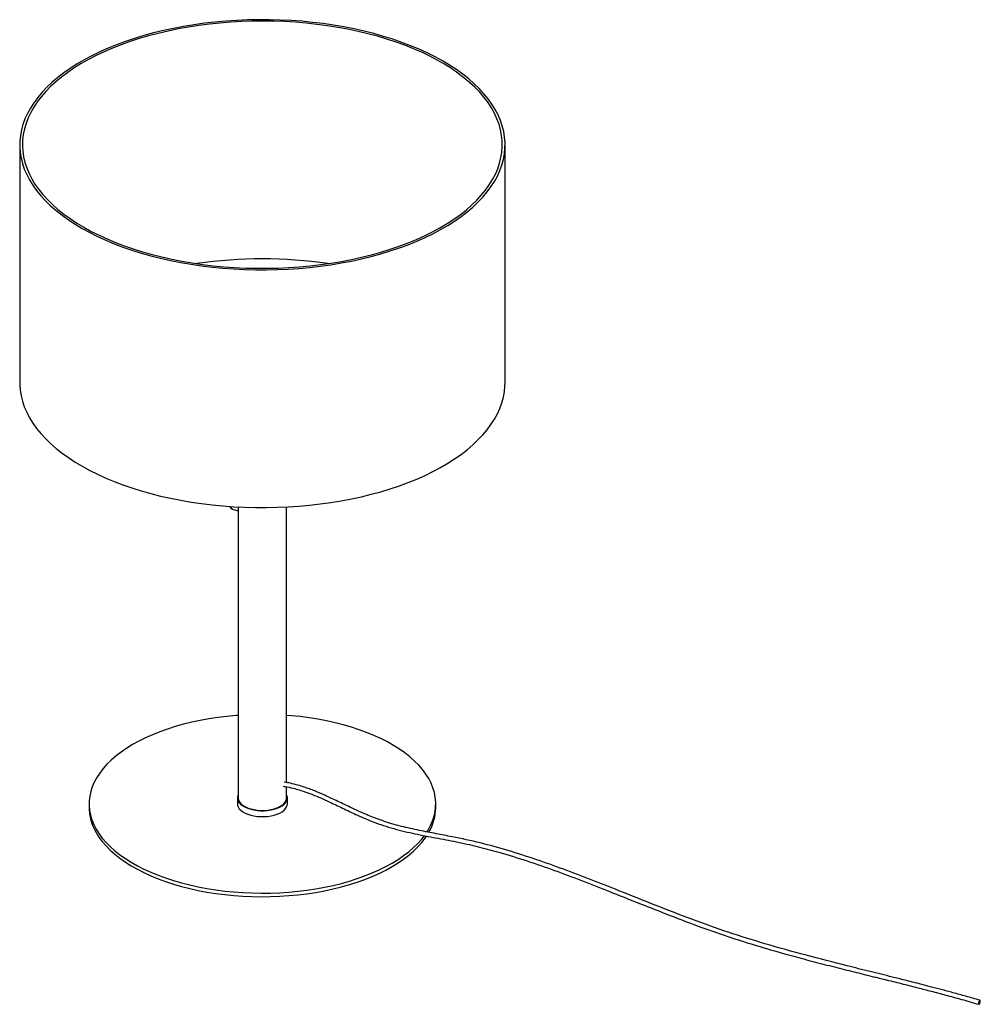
# Paper-space layout '_Trimétrica' of a CAD drawing. Header units: millimetres. Extents: x -354 to 338, y -427 to 283.
import ezdxf

# ---------------------------------------------------------------- set-up
doc = ezdxf.new("R2010")
doc.units = ezdxf.units.MM

psp = doc.layouts.new('_Trimétrica')

# ---------------------------------------------------------------- linework, layer by layer
at = {"color": 7, "linetype": 'Continuous', "lineweight": 25}
for p, q in [((-354.43, 192.59), (-354.43, 21.16)), ((-4.43, 21.16), (-4.43, 192.59)), ((-201.08, -70.11), (-196.93, -71.23)), ((-196.93, -68.52), (-196.93, -278.24)), ((-161.93, -267.24), (-161.93, -68.52)), ((-161.93, -278.24), (-161.93, -270.28)), ((-304.43, -282.53), (-304.43, -285.1)), ((-197.43, -278.24), (-197.43, -282.53)), ((-161.43, -282.53), (-161.43, -278.24)), ((-54.43, -285.1), (-54.43, -282.53))]:
    psp.add_line(p, q, dxfattribs=at)
at = {"color": 7, "linetype": 'Continuous', "lineweight": 25, "flags": 128}
for points in [[(-252.79, 110.76), (-245.59, 109.15), (-238.26, 107.71), (-230.8, 106.43), (-223.25, 105.33), (-215.6, 104.41), (-207.88, 103.66), (-200.11, 103.09), (-192.29, 102.7), (-184.45, 102.5), (-176.59, 102.47), (-168.75, 102.63), (-160.92, 102.97), (-153.13, 103.48), (-145.4, 104.18), (-137.73, 105.06), (-130.14, 106.11), (-122.66, 107.34), (-115.29, 108.73), (-108.05, 110.3), (-100.95, 112.03), (-94.02, 113.93), (-87.25, 115.98), (-80.67, 118.19), (-74.29, 120.54), (-68.12, 123.05), (-62.17, 125.69), (-56.46, 128.46), (-51, 131.37), (-45.79, 134.4), (-40.86, 137.55), (-36.2, 140.8), (-31.84, 144.17), (-27.77, 147.62), (-24, 151.17), (-20.55, 154.81), (-17.42, 158.52), (-14.61, 162.29), (-12.14, 166.13), (-10, 170.03), (-8.21, 173.96), (-6.76, 177.94), (-5.66, 181.94), (-4.9, 185.97), (-4.5, 190.01), (-4.45, 194.05), (-4.76, 198.1), (-5.41, 202.13), (-6.42, 206.14), (-7.77, 210.12), (-9.47, 214.07), (-11.51, 217.98), (-13.89, 221.83), (-16.61, 225.63), (-19.65, 229.36), (-23.01, 233.01), (-26.69, 236.58), (-30.68, 240.07), (-34.96, 243.46), (-39.54, 246.75), (-44.4, 249.92), (-49.53, 252.99), (-54.92, 255.93), (-60.56, 258.74), (-66.44, 261.42), (-72.55, 263.96), (-78.88, 266.36), (-85.4, 268.61), (-92.12, 270.71), (-99.01, 272.64), (-106.07, 274.42), (-113.27, 276.03), (-120.6, 277.48), (-128.06, 278.75), (-135.61, 279.85), (-143.26, 280.78), (-150.98, 281.53), (-158.75, 282.09), (-166.57, 282.48), (-174.41, 282.69), (-182.27, 282.71), (-190.11, 282.56), (-197.94, 282.22), (-205.73, 281.7), (-213.46, 281), (-221.13, 280.13), (-228.71, 279.08), (-236.2, 277.85), (-243.57, 276.45), (-250.81, 274.89), (-257.9, 273.15), (-264.84, 271.26), (-271.61, 269.21), (-278.19, 267), (-284.57, 264.64), (-290.74, 262.14), (-296.69, 259.5), (-302.4, 256.72), (-307.86, 253.82), (-313.07, 250.79), (-318, 247.64), (-322.66, 244.38), (-327.02, 241.02), (-331.09, 237.56), (-334.86, 234.01), (-338.31, 230.38), (-341.44, 226.67), (-344.25, 222.89), (-346.72, 219.05), (-348.86, 215.16), (-350.65, 211.22), (-352.1, 207.25), (-353.2, 203.24), (-353.96, 199.22), (-354.36, 195.18), (-354.41, 191.13), (-354.1, 187.09), (-353.45, 183.06), (-352.44, 179.05), (-351.09, 175.06), (-349.39, 171.12), (-347.35, 167.21), (-344.97, 163.35), (-342.25, 159.56), (-339.21, 155.83), (-335.85, 152.18), (-332.17, 148.6), (-328.18, 145.12), (-323.9, 141.73), (-319.32, 138.44), (-314.46, 135.26), (-309.33, 132.2), (-303.94, 129.26), (-298.3, 126.45), (-292.42, 123.76), (-286.31, 121.22), (-279.98, 118.83), (-273.46, 116.58), (-266.74, 114.48), (-259.85, 112.54), (-252.79, 110.76)], [(-251.96, 111.7), (-244.78, 110.09), (-237.48, 108.66), (-230.06, 107.39), (-222.53, 106.3), (-214.91, 105.39), (-207.23, 104.65), (-199.48, 104.09), (-191.7, 103.72), (-183.89, 103.52), (-176.07, 103.51), (-168.25, 103.68), (-160.46, 104.03), (-152.71, 104.56), (-145.02, 105.27), (-137.39, 106.16), (-129.85, 107.23), (-122.41, 108.47), (-115.09, 109.88), (-107.9, 111.46), (-100.85, 113.21), (-93.97, 115.12), (-87.26, 117.19), (-80.74, 119.41), (-74.42, 121.78), (-68.31, 124.3), (-62.44, 126.96), (-56.8, 129.75), (-51.41, 132.66), (-46.28, 135.7), (-41.43, 138.86), (-36.85, 142.13), (-32.57, 145.5), (-28.59, 148.96), (-24.91, 152.52), (-21.56, 156.16), (-18.52, 159.87), (-15.81, 163.65), (-13.44, 167.48), (-11.41, 171.37), (-9.72, 175.3), (-8.37, 179.27), (-7.38, 183.27), (-6.74, 187.28), (-6.45, 191.3), (-6.51, 195.33), (-6.93, 199.35), (-7.7, 203.36), (-8.82, 207.35), (-10.29, 211.3), (-12.1, 215.22), (-14.26, 219.09), (-16.75, 222.91), (-19.58, 226.66), (-22.73, 230.35), (-26.2, 233.96), (-29.99, 237.48), (-34.08, 240.91), (-38.47, 244.25), (-43.14, 247.47), (-48.1, 250.59), (-53.32, 253.59), (-58.8, 256.46), (-64.52, 259.2), (-70.49, 261.81), (-76.67, 264.27), (-83.06, 266.59), (-89.65, 268.76), (-96.43, 270.77), (-103.37, 272.62), (-110.47, 274.31), (-117.71, 275.83), (-125.08, 277.18), (-132.55, 278.36), (-140.13, 279.36), (-147.78, 280.19), (-155.5, 280.84), (-163.27, 281.3), (-171.07, 281.59), (-178.88, 281.69), (-186.7, 281.62), (-194.5, 281.36), (-202.28, 280.91), (-210, 280.29), (-217.66, 279.49), (-225.25, 278.51), (-232.74, 277.36), (-240.12, 276.03), (-247.38, 274.53), (-254.5, 272.87), (-261.47, 271.04), (-268.27, 269.05), (-274.88, 266.9), (-281.31, 264.61), (-287.52, 262.16), (-293.51, 259.58), (-299.27, 256.85), (-304.79, 254), (-310.05, 251.02), (-315.04, 247.92), (-319.76, 244.7), (-324.18, 241.39), (-328.32, 237.97), (-332.15, 234.46), (-335.66, 230.86), (-338.86, 227.18), (-341.73, 223.44), (-344.27, 219.63), (-346.48, 215.76), (-348.34, 211.85), (-349.86, 207.9), (-351.03, 203.92), (-351.84, 199.91), (-352.31, 195.89), (-352.42, 191.87), (-352.18, 187.84), (-351.59, 183.83), (-350.65, 179.83), (-349.35, 175.86), (-347.71, 171.92), (-345.72, 168.02), (-343.4, 164.18), (-340.74, 160.39), (-337.75, 156.67), (-334.43, 153.02), (-330.8, 149.46), (-326.86, 145.98), (-322.62, 142.59), (-318.09, 139.31), (-313.27, 136.14), (-308.19, 133.08), (-302.83, 130.15), (-297.23, 127.34), (-291.38, 124.66), (-285.31, 122.13), (-279.02, 119.73), (-272.52, 117.49), (-265.84, 115.4), (-258.98, 113.47), (-251.96, 111.7)], [(-354.43, 21.16), (-354.41, 19.7), (-354.1, 15.66), (-353.45, 11.63), (-352.44, 7.61), (-351.09, 3.63), (-349.39, -0.32), (-347.35, -4.22), (-344.97, -8.08), (-342.25, -11.87), (-339.21, -15.6), (-335.85, -19.26), (-332.17, -22.83), (-328.18, -26.32), (-323.9, -29.71), (-319.32, -32.99), (-314.46, -36.17), (-309.33, -39.23), (-303.94, -42.18), (-298.3, -44.99), (-292.42, -47.67), (-286.31, -50.21), (-279.98, -52.61), (-273.46, -54.86), (-266.74, -56.95), (-259.85, -58.89), (-252.79, -60.67)], [(-252.79, -60.67), (-245.59, -62.28), (-238.26, -63.73), (-230.8, -65), (-223.25, -66.1), (-215.6, -67.03), (-207.88, -67.77), (-200.11, -68.34), (-192.29, -68.73), (-184.45, -68.94), (-176.59, -68.96), (-168.75, -68.8), (-160.92, -68.47), (-153.13, -67.95), (-145.4, -67.25), (-137.73, -66.38), (-130.14, -65.32), (-122.66, -64.1), (-115.29, -62.7), (-108.05, -61.13), (-100.95, -59.4), (-94.02, -57.51), (-87.25, -55.45), (-80.67, -53.25), (-74.29, -50.89), (-68.12, -48.39), (-62.17, -45.75), (-56.46, -42.97), (-51, -40.06), (-45.79, -37.03), (-40.86, -33.89), (-36.2, -30.63), (-31.84, -27.27), (-27.77, -23.81), (-24, -20.26), (-20.55, -16.63), (-17.42, -12.92), (-14.61, -9.14), (-12.14, -5.3), (-10, -1.41), (-8.21, 2.53), (-6.76, 6.51), (-5.66, 10.51), (-4.9, 14.54), (-4.5, 18.58), (-4.43, 21.16)], [(-196.93, -218.78), (-198.53, -218.91), (-205.08, -219.52), (-211.55, -220.31), (-217.94, -221.28), (-224.21, -222.42), (-230.36, -223.74), (-236.36, -225.22), (-242.21, -226.86), (-247.87, -228.66), (-253.34, -230.61), (-258.6, -232.71), (-263.64, -234.95), (-268.43, -237.33), (-272.98, -239.83), (-277.26, -242.45), (-281.26, -245.19), (-284.97, -248.04), (-288.39, -250.98), (-291.5, -254.01), (-294.28, -257.12), (-296.75, -260.31), (-298.88, -263.55), (-300.67, -266.86), (-302.12, -270.2), (-303.22, -273.58), (-303.97, -276.99), (-304.36, -280.41), (-304.4, -283.84), (-304.09, -287.26), (-303.43, -290.67), (-302.41, -294.06), (-301.04, -297.41), (-299.33, -300.73), (-297.28, -303.99), (-294.9, -307.19), (-292.19, -310.32), (-289.16, -313.37), (-285.81, -316.33), (-282.17, -319.2), (-278.23, -321.96), (-274.02, -324.62), (-269.54, -327.15), (-264.8, -329.56), (-259.82, -331.83), (-254.61, -333.96), (-249.19, -335.95), (-243.57, -337.79), (-237.77, -339.47)], [(-60.76, -302.77), (-59.98, -301.5), (-58.19, -298.2), (-56.74, -294.86), (-55.64, -291.48), (-54.89, -288.07), (-54.5, -284.65), (-54.46, -281.22), (-54.77, -277.8), (-55.43, -274.39), (-56.45, -271), (-57.82, -267.65), (-59.53, -264.33), (-61.58, -261.07), (-63.96, -257.87), (-66.67, -254.74), (-69.7, -251.69), (-73.05, -248.73), (-76.69, -245.86), (-80.62, -243.09), (-84.84, -240.44), (-89.32, -237.91), (-94.06, -235.5), (-99.04, -233.23), (-104.25, -231.1), (-109.67, -229.11), (-115.29, -227.27), (-121.09, -225.59), (-127.06, -224.07), (-133.17, -222.72), (-139.42, -221.54), (-145.78, -220.53), (-152.23, -219.69), (-158.77, -219.04), (-161.93, -218.78)], [(-196.93, -276.07), (-197.17, -276.66), (-197.42, -277.95), (-197.32, -279.24), (-196.88, -280.51), (-196.1, -281.74), (-194.99, -282.9), (-193.58, -283.97), (-191.89, -284.93), (-189.96, -285.76), (-187.83, -286.44)], [(-187.83, -286.44), (-185.53, -286.97), (-183.12, -287.32), (-180.63, -287.49), (-178.12, -287.49), (-175.63, -287.31), (-173.22, -286.95), (-170.93, -286.42), (-168.8, -285.73), (-166.88, -284.89), (-165.21, -283.93), (-163.81, -282.85), (-162.72, -281.69), (-161.95, -280.46), (-161.52, -279.18), (-161.44, -277.89), (-161.71, -276.61), (-161.93, -276.07)], [(-197.43, -282.53), (-197.32, -283.53), (-196.88, -284.8), (-196.1, -286.03), (-194.99, -287.19), (-193.58, -288.26), (-191.89, -289.22), (-189.96, -290.05), (-187.83, -290.73)], [(-196.93, -278.24), (-196.87, -279.01), (-196.47, -280.28), (-195.74, -281.51), (-194.67, -282.68), (-193.29, -283.75), (-191.63, -284.71), (-189.72, -285.54), (-187.6, -286.22)], [(-187.83, -290.73), (-185.53, -291.25), (-183.12, -291.6), (-180.63, -291.78), (-178.12, -291.78), (-175.63, -291.59), (-173.22, -291.23), (-170.93, -290.7), (-168.8, -290.01), (-166.88, -289.18), (-165.21, -288.21), (-163.81, -287.14), (-162.72, -285.98), (-161.95, -284.74), (-161.52, -283.47), (-161.43, -282.53)], [(-187.6, -286.22), (-185.31, -286.73), (-182.91, -287.08), (-180.43, -287.24), (-177.93, -287.22), (-175.47, -287.02), (-173.08, -286.64), (-170.82, -286.09), (-168.74, -285.38), (-166.88, -284.53), (-165.27, -283.54), (-163.95, -282.45), (-162.95, -281.27), (-162.28, -280.03), (-161.96, -278.76), (-161.93, -278.24)], [(-304.43, -285.1), (-304.4, -286.41), (-304.09, -289.83), (-303.43, -293.24), (-302.41, -296.63), (-301.04, -299.98), (-299.33, -303.3), (-297.28, -306.56), (-294.9, -309.76), (-292.19, -312.89), (-289.16, -315.94), (-285.81, -318.9), (-282.17, -321.77), (-278.23, -324.54), (-274.02, -327.19), (-269.54, -329.72), (-264.8, -332.13), (-259.82, -334.4), (-254.61, -336.54), (-249.19, -338.52), (-243.57, -340.36), (-237.77, -342.04)], [(-237.77, -339.47), (-231.8, -340.99), (-225.68, -342.34), (-219.44, -343.52), (-213.08, -344.53), (-206.62, -345.37), (-200.09, -346.02), (-193.5, -346.5), (-186.87, -346.8), (-180.22, -346.91), (-173.57, -346.84), (-166.93, -346.59), (-160.33, -346.15), (-153.78, -345.54), (-147.3, -344.75), (-140.92, -343.78), (-134.65, -342.64), (-128.5, -341.32), (-122.5, -339.84), (-116.65, -338.2), (-110.99, -336.4), (-105.52, -334.45), (-100.26, -332.35), (-95.22, -330.11), (-90.43, -327.73), (-85.88, -325.23), (-81.6, -322.61), (-77.6, -319.87), (-73.88, -317.02), (-70.47, -314.08), (-67.36, -311.05), (-64.58, -307.94), (-62.64, -305.48)], [(-237.77, -342.04), (-231.8, -343.56), (-225.68, -344.91), (-219.44, -346.09), (-213.08, -347.1), (-206.62, -347.94), (-200.09, -348.6), (-193.5, -349.07), (-186.87, -349.37), (-180.22, -349.48), (-173.57, -349.41), (-166.93, -349.16), (-160.33, -348.72), (-153.78, -348.11), (-147.3, -347.32), (-140.92, -346.35), (-134.65, -345.21), (-128.5, -343.89), (-122.5, -342.42), (-116.65, -340.77), (-110.99, -338.97), (-105.52, -337.02), (-100.26, -334.92), (-95.22, -332.68), (-90.43, -330.31), (-85.88, -327.8), (-81.6, -325.18), (-77.6, -322.44), (-73.88, -319.59), (-70.47, -316.65), (-67.36, -313.62), (-64.58, -310.51), (-62.11, -307.32), (-61.06, -305.79)], [(337.56, -424.32), (337.29, -424.68), (337.05, -425.18), (336.89, -425.74), (336.83, -426.28), (336.87, -426.72), (337.01, -426.99), (337.23, -427.04), (337.5, -426.88), (337.77, -426.52), (338, -426.02), (338.16, -425.46), (338.23, -424.92), (338.19, -424.48), (338.04, -424.21), (337.82, -424.16), (337.56, -424.32)]]:
    psp.add_lwpolyline(points, dxfattribs=at)
at = {"color": 8, "linetype": 'Continuous', "lineweight": 25, "flags": 128}
psp.add_lwpolyline([(-202.07, -68.21), (-201.91, -69.08), (-201.58, -69.75), (-201.12, -70.1), (-201.08, -70.11)], dxfattribs=at)
at = {"color": 7, "linetype": 'Continuous', "lineweight": 25}
for centre, radius, start, end in [((-179.43, -219.61), 329.88, 81.76841, 98.23159), ((-90.9, -284.69), 36.47, 329.79536, 359.35365)]:
    psp.add_arc(centre, radius, start, end, dxfattribs=at)
for points, knots in [([(-202.97, -68.07), (-202.9, -68.29), (-202.76, -68.77), (-202.3, -69.41), (-201.71, -69.9), (-201.26, -70.02), (-201.08, -70.07)], [0, 0, 0, 0, 0.245274, 0.53324, 0.815317, 1, 1, 1, 1]), ([(337.95, -424.16), (334.58, -423.18), (328.09, -421.31), (318.75, -418.73), (310.2, -416.43), (302.43, -414.4), (295.49, -412.61), (289.36, -411.05), (284.02, -409.7), (279.24, -408.51), (270.89, -406.42), (258.57, -403.38), (237.83, -398.24), (212.56, -391.8), (183.98, -383.86), (156.48, -375.27), (130.12, -365.84), (103.84, -355.62), (79.7, -345.95), (57.66, -337.24), (37.72, -329.64), (17.74, -322.53), (-2.29, -316.1), (-22.38, -310.53), (-39.66, -306.77), (-54.29, -304.05), (-66.49, -301.71), (-77.18, -299.34), (-85.9, -296.98), (-92.18, -295.02), (-97.82, -293.01), (-102.58, -291.1), (-106.82, -289.27), (-110.73, -287.51), (-114.88, -285.56), (-119.25, -283.48), (-123.81, -281.29), (-128.28, -279.16), (-132.04, -277.42), (-134.9, -276.13), (-137.01, -275.21), (-139.23, -274.27), (-142.01, -273.13), (-145.46, -271.8), (-149.52, -270.38), (-154.11, -268.95), (-158.89, -267.79), (-162.15, -267.1), (-163.63, -266.93), (-163.63, -266.93)], [0, 0, 0, 0, 0.020107, 0.038655, 0.055641, 0.071067, 0.08493, 0.097025, 0.10761, 0.116736, 0.125491, 0.157396, 0.190214, 0.249131, 0.308018, 0.360561, 0.413118, 0.46573, 0.518365, 0.558238, 0.59809, 0.637918, 0.677718, 0.717554, 0.757569, 0.780714, 0.805089, 0.830525, 0.844568, 0.857059, 0.868029, 0.878349, 0.885711, 0.893634, 0.90207, 0.910945, 0.920255, 0.929838, 0.93819, 0.943076, 0.94717, 0.95095, 0.956442, 0.963882, 0.971576, 0.980648, 0.991141, 0.999998, 1, 1, 1, 1]), ([(-164.37, -269.88), (-163.88, -269.94), (-161.54, -270.24), (-157.62, -271.14), (-152.95, -272.43), (-149.18, -273.66), (-146.03, -274.8), (-142.19, -276.28), (-137.26, -278.34), (-131.74, -280.85), (-126.51, -283.32), (-121.64, -285.66), (-116.86, -287.95), (-112.49, -290), (-108.17, -291.96), (-103.33, -294.05), (-97.27, -296.44), (-90.26, -298.81), (-82.71, -300.99), (-75.08, -302.88), (-67.55, -304.53), (-60.11, -306), (-50.14, -307.88), (-37.73, -310.2), (-22.86, -313.6), (-6.47, -318.02), (11.54, -323.62), (31.17, -330.45), (50.78, -337.8), (71.21, -345.81), (92.48, -354.32), (114.62, -363.08), (136.81, -371.48), (159.05, -379.22), (181.35, -386.15), (201.12, -391.75), (218.38, -396.35), (232.9, -400.08), (246.86, -403.58), (257.17, -406.13), (264.25, -407.88), (268.69, -408.98), (273.83, -410.25), (279.68, -411.71), (286.23, -413.35), (294.01, -415.32), (303.08, -417.66), (313.55, -420.43), (325, -423.55), (332.96, -425.84), (337.11, -427.04)], [0, 0, 0, 0, 0.002965, 0.014153, 0.023446, 0.030902, 0.036703, 0.042341, 0.053976, 0.066397, 0.075857, 0.085816, 0.096055, 0.105019, 0.11239, 0.1222, 0.134248, 0.148729, 0.164032, 0.17917, 0.194149, 0.208959, 0.223607, 0.253771, 0.283176, 0.312355, 0.351453, 0.390583, 0.429752, 0.46894, 0.513286, 0.557625, 0.601949, 0.646255, 0.690549, 0.734849, 0.764095, 0.793339, 0.821372, 0.847313, 0.854809, 0.863593, 0.873795, 0.885414, 0.898449, 0.912899, 0.931741, 0.952541, 0.975295, 1, 1, 1, 1])]:
    psp.add_open_spline(points, degree=3, knots=knots, dxfattribs=at)

doc.saveas('drawing.dxf')
